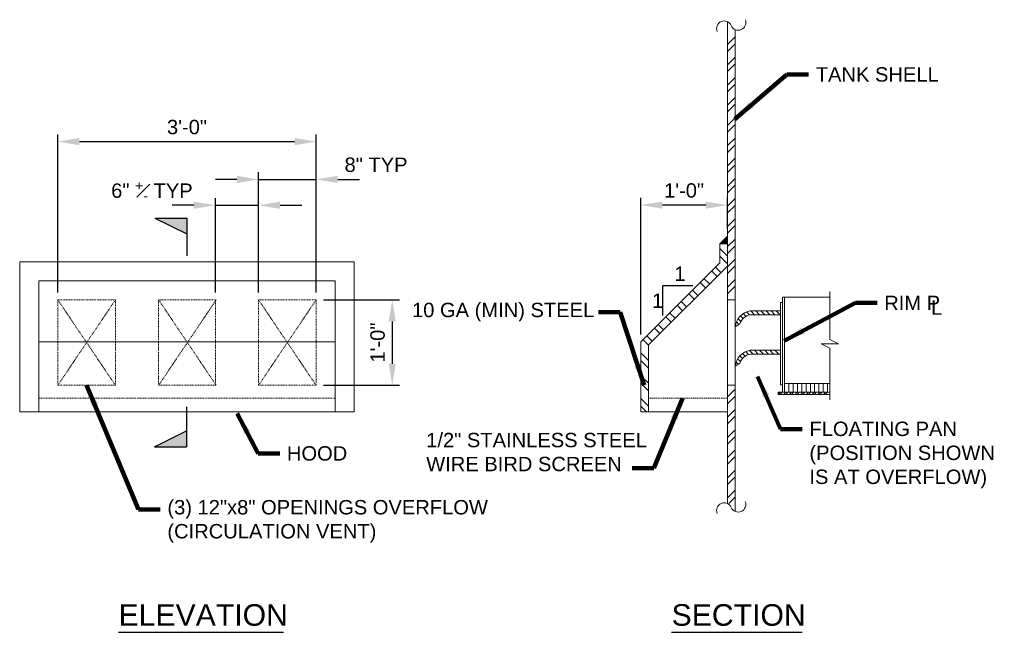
# Model space of a CAD drawing. Header units: inches. Extents: x -723 to 258, y 235 to 390.
# Tile 8 of 8: x 121 to 258, y 283 to 368. Entities that reach past the tile are written whole.
import ezdxf

# ---------------------------------------------------------------- set-up
doc = ezdxf.new("R2010")
doc.units = ezdxf.units.IN
doc.header["$MEASUREMENT"] = 0
doc.linetypes.add('HIDDEN', pattern=[0.19685, 0.15748, -0.03937])
doc.linetypes.add('HIDDEN2', pattern=[0.1875, 0.125, -0.0625])
doc.layers.get('DefPoints').update_dxf_attribs({"lineweight": 0})
for name, color, linetype, lineweight in [('G-ANNO-DIMS', 2, 'Continuous', 0), ('G-ANNO-MASK', 1, 'Continuous', 0), ('G-ANNO-NOTE', 4, 'Continuous', 30), ('G-ANNO-PATT', 250, 'Continuous', 0), ('G-ANNO-TEXT', 2, 'Continuous', 30), ('M-DETL-LGHT', 3, 'Continuous', 0), ('M-DETL-MEDM', 5, 'Continuous', 0), ('M-DETL-MLGT', 2, 'Continuous', 0), ('M-DETL-XLGT', 1, 'Continuous', 0)]:
    doc.layers.add(name, color=color, linetype=linetype, lineweight=lineweight)
doc.styles.add("AEC_AC_06ArchDims-CC_3-4_1'", font='arial.ttf', dxfattribs={"height": 2})
doc.styles.add("AEC_AC_45Text-LeftTop_3-4_1'", font='arial.ttf', dxfattribs={"height": 2})
doc.styles.add("AEC_AC_46Text-LeftTop_1-2_1'", font='arial.ttf', dxfattribs={"height": 3})
doc.dimstyles.new("AEC_AC_06_Arch-Dims_3-4_1'", dxfattribs={"dimtxt": 2, "dimasz": 3, "dimexe": 1, "dimexo": 1, "dimgap": 1, "dimtad": 1, "dimdec": 4, "dimzin": 15, "dimdsep": 46, "dimlunit": 4, "dimtxsty": "AEC_AC_06ArchDims-CC_3-4_1'", "dimcen": 0.09, "dimclrd": 256, "dimclre": 256, "dimazin": 2, "dimtfac": 0.7, "dimtdec": 4, "dimtix": 1, "dimtmove": 1, "dimatfit": 3, "dimfxl": 1, "dimfrac": 1, "dimtolj": 1, "dimtzin": 15, "dimlwd": 30, "dimlwe": 30, "dimarcsym": 0})
doc.dimstyles.new("AEC_AC_45_Notes_3-4_1'", dxfattribs={"dimtxt": 2, "dimasz": 3, "dimexe": 1, "dimexo": 1, "dimgap": 1, "dimtad": 1, "dimjust": 1, "dimdec": 3, "dimzin": 15, "dimdsep": 46, "dimlunit": 5, "dimtxsty": "AEC_AC_45Text-LeftTop_3-4_1'", "dimblk": 'NONE', "dimcen": 0.09, "dimclrd": 256, "dimclre": 256, "dimazin": 2, "dimtfac": 0.7, "dimtdec": 3, "dimtmove": 1, "dimatfit": 1, "dimfxl": 1, "dimfrac": 1, "dimtolj": 1, "dimtzin": 15, "dimlwd": 30, "dimlwe": 30, "dimarcsym": 0})
pattern_1 = [(135, (-1199.38414, -3578.11586), (-0.35355339, -0.35355339), [])]

# ---------------------------------------------------------------- blocks, each defined once
blk = doc.blocks.new('_None')
blk = doc.blocks.new('*D26')
at = {"layer": 'DefPoints', "color": 0, "transparency": 16777216}
for p in [(207.35, 341.93), (219.38, 337.61), (207.35, 322.93)]:
    blk.add_point(p, dxfattribs=at)
at = {"layer": 'G-ANNO-DIMS', "lineweight": 30, "transparency": 16777216}
for p, q in [((207.35, 323.93), (207.35, 342.93)), ((216.38, 341.93), (210.35, 341.93)), ((219.38, 338.61), (219.38, 342.93))]:
    blk.add_line(p, q, dxfattribs=at)
at = {"layer": 'G-ANNO-DIMS', "transparency": 16777216}
for points in [[(210.35, 342.43), (210.35, 341.43), (207.35, 341.93)], [(216.38, 342.43), (216.38, 341.43), (219.38, 341.93)]]:
    blk.add_solid(points, dxfattribs=at)
at = {"layer": 'G-ANNO-DIMS', "color": 0, "lineweight": 30, "transparency": 16777216, "insert": (213.36, 343.95), "char_height": 2, "attachment_point": 5, "style": "AEC_AC_06ArchDims-CC_3-4_1'"}
blk.add_mtext('\\A1;1\'-0"', dxfattribs=at)
blk = doc.blocks.new('*D27')
at = {"layer": 'DefPoints', "color": 0, "transparency": 16777216}
for p in [(162.26, 350.75), (126.38, 328.76), (162.26, 328.76)]:
    blk.add_point(p, dxfattribs=at)
at = {"layer": 'G-ANNO-DIMS', "lineweight": 30, "transparency": 16777216}
for p, q in [((126.38, 329.76), (126.38, 351.75)), ((162.26, 329.76), (162.26, 351.75)), ((129.38, 350.75), (159.26, 350.75))]:
    blk.add_line(p, q, dxfattribs=at)
at = {"layer": 'G-ANNO-DIMS', "transparency": 16777216}
for points in [[(129.38, 351.25), (129.38, 350.25), (126.38, 350.75)], [(159.26, 351.25), (159.26, 350.25), (162.26, 350.75)]]:
    blk.add_solid(points, dxfattribs=at)
at = {"layer": 'G-ANNO-DIMS', "color": 0, "lineweight": 30, "transparency": 16777216, "insert": (144.32, 352.77), "char_height": 2, "attachment_point": 5, "style": "AEC_AC_06ArchDims-CC_3-4_1'"}
blk.add_mtext('\\A1;3\'-0"', dxfattribs=at)
blk = doc.blocks.new('*D31')
at = {"layer": 'DefPoints', "color": 0, "transparency": 16777216}
for p in [(154.26, 341.91), (148.26, 328.76), (154.26, 328.76)]:
    blk.add_point(p, dxfattribs=at)
at = {"layer": 'G-ANNO-DIMS', "lineweight": 30, "transparency": 16777216}
for p, q in [((145.26, 341.91), (142.26, 341.91)), ((148.26, 329.76), (148.26, 342.91)), ((148.26, 341.91), (154.26, 341.91)), ((154.26, 329.76), (154.26, 342.91)), ((157.26, 341.91), (160.26, 341.91))]:
    blk.add_line(p, q, dxfattribs=at)
at = {"layer": 'G-ANNO-DIMS', "transparency": 16777216}
for points in [[(145.26, 342.41), (145.26, 341.41), (148.26, 341.91)], [(157.26, 342.41), (157.26, 341.41), (154.26, 341.91)]]:
    blk.add_solid(points, dxfattribs=at)
at = {"layer": 'G-ANNO-DIMS', "color": 0, "lineweight": 30, "transparency": 16777216, "insert": (139.45, 343.94), "char_height": 2, "attachment_point": 5, "style": "AEC_AC_06ArchDims-CC_3-4_1'"}
blk.add_mtext('\\A1;6" {\\H0.7x;\\A1;\\S+#-;} TYP', dxfattribs=at)
blk = doc.blocks.new('*D28')
at = {"layer": 'DefPoints', "color": 0, "transparency": 16777216}
for p in [(162.26, 345.5), (154.26, 328.76), (162.26, 328.76)]:
    blk.add_point(p, dxfattribs=at)
at = {"layer": 'G-ANNO-DIMS', "lineweight": 30, "transparency": 16777216}
for p, q in [((154.26, 329.76), (154.26, 346.5)), ((162.26, 329.76), (162.26, 346.5)), ((151.26, 345.5), (148.26, 345.5)), ((154.26, 345.5), (162.26, 345.5)), ((165.26, 345.5), (168.26, 345.5))]:
    blk.add_line(p, q, dxfattribs=at)
at = {"layer": 'G-ANNO-DIMS', "transparency": 16777216}
for points in [[(151.26, 346), (151.26, 345), (154.26, 345.5)], [(165.26, 346), (165.26, 345), (162.26, 345.5)]]:
    blk.add_solid(points, dxfattribs=at)
at = {"layer": 'G-ANNO-DIMS', "color": 0, "lineweight": 30, "transparency": 16777216, "insert": (170.58, 347.53), "char_height": 2, "attachment_point": 5, "style": "AEC_AC_06ArchDims-CC_3-4_1'"}
blk.add_mtext('\\A1;8" TYP', dxfattribs=at)
blk = doc.blocks.new('*D29')
at = {"layer": 'DefPoints', "color": 0, "transparency": 16777216}
for p in [(162.26, 328.76), (162.26, 316.88), (172.83, 316.88)]:
    blk.add_point(p, dxfattribs=at)
at = {"layer": 'G-ANNO-DIMS', "lineweight": 30, "transparency": 16777216}
for p, q in [((163.26, 328.76), (173.83, 328.76)), ((172.83, 325.76), (172.83, 319.88)), ((163.26, 316.88), (173.83, 316.88))]:
    blk.add_line(p, q, dxfattribs=at)
at = {"layer": 'G-ANNO-DIMS', "transparency": 16777216}
for points in [[(172.33, 325.76), (173.33, 325.76), (172.83, 328.76)], [(172.33, 319.88), (173.33, 319.88), (172.83, 316.88)]]:
    blk.add_solid(points, dxfattribs=at)
at = {"layer": 'G-ANNO-DIMS', "color": 0, "lineweight": 30, "transparency": 16777216, "insert": (170.8, 322.82), "char_height": 2, "attachment_point": 5, "rotation": 90, "style": "AEC_AC_06ArchDims-CC_3-4_1'"}
blk.add_mtext('\\A1;1\'-0"', dxfattribs=at)

msp = doc.modelspace()

# ---------------------------------------------------------------- hatches: boundary and pattern name
at = {"layer": 'G-ANNO-PATT'}
h = msp.add_hatch(dxfattribs=at)
h.set_pattern_fill('ANSI32', color=256, style=0, pattern_type=2)
h.set_pattern_definition([(135, (83.002, 196.4872), (-1.59099, -1.59099), []), (135, (83.002, 197.548), (-1.59099, -1.59099), [])])
h.paths.add_polyline_path([(219.37924, 333.46353), (219.37924, 336.55174), (218.32091, 336.55174), (218.32091, 333.90379), (207.34789, 322.93078), (207.34789, 313.17218), (208.40622, 313.17218), (208.40622, 322.49051)])
h = msp.add_hatch(dxfattribs=at)
h.set_pattern_fill('ANSI31', color=256, style=0, pattern_type=2)
h.set_pattern_definition(pattern_1)
h.paths.add_polyline_path([(226.73696, 327.21541), (222.52827, 327.21541, 0.333449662), (220.45995, 325.00894), (221.09252, 325.41765, -0.261979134), (222.57692, 326.68874), (226.73696, 326.68874)])
h = msp.add_hatch(dxfattribs=at)
h.set_pattern_fill('ANSI31', color=256, style=0, pattern_type=2)
h.set_pattern_definition(pattern_1)
h.paths.add_polyline_path([(226.73696, 321.74714), (222.52827, 321.74714, 0.333449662), (220.45995, 319.54067), (221.09252, 319.94937, -0.261979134), (222.57692, 321.22047), (226.73696, 321.22047)])
at = {"layer": 'M-DETL-LGHT'}
msp.add_hatch(color=256, dxfattribs=at).paths.add_polyline_path([(218.32091, 336.55174), (219.37924, 337.61008), (219.37924, 336.55174)])

# ---------------------------------------------------------------- linework, layer by layer
at = {"layer": 'G-ANNO-MASK'}
for p, q in [((233.61688, 329.92919), (233.61688, 323.24782)), ((234.80751, 322.65198), (233.61688, 323.24782)), ((233.61688, 322.05719), (232.42626, 322.65198)), ((232.42626, 322.65198), (234.80751, 322.65198)), ((233.61688, 322.05719), (233.61688, 314.84001))]:
    msp.add_line(p, q, dxfattribs=at)
at = {"layer": 'G-ANNO-MASK', "flags": 128}
for points in [[(221.86159, 367.7091, -0.999999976), (219.90979, 366.88576), (219.90979, 366.88572, 0.999999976), (217.95799, 366.06247)], [(221.86159, 300.72275, -0.999999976), (219.90979, 299.89942), (219.90979, 299.89937, 0.999999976), (217.95799, 299.07612)]]:
    msp.add_lwpolyline(points, format="xyb", dxfattribs=at)
at = {"layer": 'G-ANNO-NOTE'}
for p, q in [((139.86282, 340.1272), (144.2924, 337.92533)), ((139.86282, 340.1272), (144.2924, 340.1272)), ((144.2924, 340.1272), (144.2924, 334.86451)), ((210.43071, 326.57094), (210.43071, 330.71246)), ((214.57223, 330.71246), (210.43071, 330.71246)), ((144.25094, 313.89416), (144.25094, 308.34511)), ((139.82135, 308.34511), (144.25094, 310.54697)), ((139.82135, 308.34511), (144.25094, 308.34511))]:
    msp.add_line(p, q, dxfattribs=at)
msp.add_solid([(144.2924, 337.92533), (139.86282, 340.1272), (144.2924, 340.1272)], dxfattribs=at)
at = {"layer": 'G-ANNO-NOTE', "extrusion": (0, 0, -1)}
msp.add_solid([(-144.25094, 310.54697), (-139.82135, 308.34511), (-144.25094, 308.34511)], dxfattribs=at)
at = {"layer": 'G-ANNO-PATT'}
for p, q in [((219.37924, 364.24176), (220.43969, 365.30221)), ((219.37924, 363.30619), (220.43969, 364.36453)), ((219.37924, 361.43294), (220.43969, 362.49339)), ((219.37924, 360.49738), (220.43969, 361.55783)), ((219.37924, 358.62624), (220.43969, 359.68458)), ((219.37924, 357.68856), (220.43969, 358.74901)), ((219.37924, 355.81743), (220.43969, 356.87576)), ((219.37924, 354.87974), (220.43969, 355.94019)), ((219.37924, 353.00861), (220.43969, 354.06694)), ((219.37924, 352.07304), (220.43969, 353.13138)), ((219.37924, 350.19979), (220.43969, 351.25813)), ((219.37924, 349.26423), (220.43969, 350.32256)), ((219.37924, 347.39098), (220.43969, 348.44931)), ((219.37924, 346.45541), (220.43969, 347.51374)), ((219.37924, 344.58216), (220.43969, 345.64261)), ((219.37924, 343.64659), (220.43969, 344.70493)), ((219.37924, 341.77334), (220.43969, 342.83379)), ((219.37924, 340.83778), (220.43969, 341.89611)), ((219.37924, 338.96453), (220.43969, 340.02498)), ((219.37924, 338.02896), (220.43969, 339.08941)), ((219.37924, 336.15783), (220.43969, 337.21616)), ((219.37924, 335.22014), (220.43969, 336.28059)), ((219.37924, 333.34901), (220.43969, 334.40734)), ((219.37924, 332.41133), (220.43969, 333.47178)), ((219.37924, 330.54019), (220.43969, 331.59853)), ((219.37924, 329.60251), (220.43969, 330.66296)), ((219.37924, 315.26133), (220.43969, 316.31966)), ((219.37924, 314.32364), (220.43969, 315.38409)), ((219.37924, 312.45251), (220.43969, 313.51084)), ((219.37924, 311.51483), (220.43969, 312.57528)), ((219.37924, 309.64369), (220.43969, 310.70203)), ((219.37924, 308.70813), (220.43969, 309.76646)), ((219.37924, 306.83488), (220.43969, 307.89321)), ((219.37924, 305.89931), (220.43969, 306.95764)), ((219.37924, 304.02606), (220.43969, 305.08651)), ((219.37924, 303.09049), (220.43969, 304.14883)), ((219.37924, 301.21724), (220.43969, 302.27769)), ((219.56127, 300.46159), (220.43969, 301.34001))]:
    msp.add_line(p, q, dxfattribs=at)
at = {"layer": 'G-ANNO-TEXT', "linetype": 'Continuous'}
for p, q in [((134.81849, 282.53582), (157.73601, 282.53582)), ((211.63197, 282.53582), (229.7792, 282.53582))]:
    msp.add_line(p, q, dxfattribs=at)
at = {"layer": 'M-DETL-LGHT'}
for p, q in [((219.37924, 367.43035), (219.37924, 328.75584)), ((220.43969, 366.33873), (220.43969, 328.75584)), ((218.32091, 336.55174), (219.37924, 337.61008)), ((219.37924, 328.75584), (220.43969, 328.75584)), ((220.40371, 328.75584), (220.43969, 328.78971)), ((220.43969, 299.35039), (220.43969, 328.75584)), ((219.37924, 316.88058), (220.43969, 316.88058)), ((219.37924, 316.88058), (219.37924, 300.45069))]:
    msp.add_line(p, q, dxfattribs=at)
at = {"layer": 'M-DETL-LGHT', "color": 3, "linetype": 'HIDDEN2'}
for p, q in [((126.37944, 316.88058), (126.37944, 328.75584)), ((126.37944, 328.75584), (134.37944, 328.75584)), ((134.37944, 316.88058), (134.37944, 328.75584)), ((140.37944, 316.88058), (140.37944, 328.75584)), ((140.37944, 328.75584), (148.25961, 328.75584)), ((148.25961, 328.75584), (148.25961, 316.88058)), ((154.25961, 328.75584), (154.25961, 316.88058)), ((162.25961, 328.75584), (162.25961, 316.88058)), ((134.37944, 316.88058), (126.37944, 316.88058)), ((148.25961, 316.88058), (140.37944, 316.88058)), ((162.25961, 316.88058), (154.25961, 316.88058))]:
    msp.add_line(p, q, dxfattribs=at)
at = {"layer": 'M-DETL-LGHT', "flags": 128}
msp.add_lwpolyline([(219.37924, 328.75584), (219.37924, 316.88058)], dxfattribs=at)
at = {"layer": 'M-DETL-LGHT', "linetype": 'HIDDEN2'}
msp.add_lwpolyline([(164.90756, 315.08135), (123.73149, 315.08135)], dxfattribs=at)
at = {"layer": 'M-DETL-LGHT', "linetype": 'HIDDEN'}
msp.add_lwpolyline([(219.37924, 315.08135), (208.40622, 315.08135)], dxfattribs=at)
at = {"layer": 'M-DETL-MEDM'}
for p, q in [((218.32091, 336.55174), (218.32091, 333.90379)), ((218.32091, 336.55174), (219.37924, 336.55174)), ((121.08354, 313.17429), (121.08354, 334.05174)), ((121.08354, 334.05174), (167.55551, 334.05174)), ((167.55551, 334.05174), (167.55551, 313.17429)), ((218.32091, 333.90379), (207.34789, 322.93078)), ((219.37924, 333.46353), (208.40622, 322.49051)), ((123.73149, 313.17429), (123.73149, 331.40379)), ((123.73149, 331.40379), (164.90756, 331.40379)), ((164.90756, 331.40379), (164.90756, 313.17429)), ((123.73149, 322.93078), (164.90756, 322.93078)), ((207.34789, 322.93078), (207.34789, 313.17218)), ((208.40622, 313.17218), (208.40622, 322.49051)), ((208.40622, 316.88058), (208.40622, 313.17218)), ((167.55551, 313.17429), (121.08354, 313.17429)), ((164.90756, 313.17429), (123.73149, 313.17429)), ((208.40622, 313.17218), (207.34789, 313.17218)), ((208.40622, 313.17218), (209.46667, 313.17218)), ((209.46667, 313.17218), (219.37924, 313.17218))]:
    msp.add_line(p, q, dxfattribs=at)
at = {"layer": 'M-DETL-MLGT', "linetype": 'HIDDEN2'}
for p, q in [((134.37944, 328.75584), (126.37944, 316.88058)), ((126.37944, 328.75584), (134.37944, 316.88058)), ((148.37944, 328.75584), (140.37944, 316.88058)), ((140.37944, 328.75584), (148.37944, 316.88058)), ((162.25961, 328.75584), (154.25961, 316.88058)), ((154.25961, 328.75584), (162.25961, 316.88058))]:
    msp.add_line(p, q, dxfattribs=at)
at = {"layer": 'M-DETL-XLGT', "color": 3, "linetype": 'HIDDEN2'}
msp.add_line((154.25961, 328.75584), (162.25961, 328.75584), dxfattribs=at)
at = {"layer": 'M-DETL-XLGT'}
for p, q in [((226.73696, 328.40569), (226.73696, 322.60411)), ((227.03424, 328.40569), (226.73696, 328.40569)), ((227.03424, 329.10952), (227.3321, 329.10952)), ((233.61688, 329.10952), (227.03424, 329.10952)), ((227.03424, 329.10952), (227.03424, 315.91012)), ((227.3321, 329.10952), (227.3321, 315.91012)), ((226.73696, 327.21541), (222.5297, 327.21541)), ((226.73696, 326.68874), (222.57692, 326.68874)), ((220.45995, 325.00894), (221.09252, 325.41765)), ((226.73696, 321.74714), (222.5297, 321.74714)), ((226.73696, 322.60411), (226.73696, 316.95176)), ((227.03424, 316.95176), (227.03424, 322.60411)), ((226.73696, 321.22047), (222.57692, 321.22047)), ((220.45995, 319.54067), (221.09252, 319.94937)), ((226.43969, 315.63127), (226.71853, 315.91012)), ((226.43969, 315.91012), (226.43969, 315.61284)), ((226.43969, 315.91012), (233.61688, 315.91012)), ((226.68405, 315.61284), (226.98192, 315.91012)), ((226.73696, 316.95176), (227.03424, 316.95176)), ((226.97121, 316.95176), (227.03424, 317.01478)), ((227.21022, 315.61284), (227.50749, 315.91012)), ((227.3321, 317.11375), (233.61688, 317.11375)), ((227.47301, 315.61284), (227.77028, 315.91012)), ((227.92724, 317.11375), (227.92724, 315.91012)), ((227.99918, 315.61284), (228.29646, 315.91012)), ((228.26197, 315.61284), (228.55925, 315.91012)), ((228.52179, 317.11375), (228.52179, 315.91012)), ((228.78815, 315.61284), (229.08542, 315.91012)), ((229.05094, 315.61284), (229.34821, 315.91012)), ((229.11693, 317.11375), (229.11693, 315.91012)), ((229.57651, 315.61284), (229.87438, 315.91012)), ((229.71207, 317.11375), (229.71207, 315.91012)), ((229.8399, 315.61284), (230.13717, 315.91012)), ((230.30721, 317.11375), (230.30721, 315.91012)), ((230.36548, 315.61284), (230.66334, 315.91012)), ((230.62886, 315.61284), (230.92613, 315.91012)), ((230.90235, 317.11375), (230.90235, 315.91012)), ((231.15444, 315.61284), (231.45231, 315.91012)), ((231.41723, 315.61284), (231.7151, 315.91012)), ((231.4969, 317.11375), (231.4969, 315.91012)), ((231.9434, 315.61284), (232.24068, 315.91012)), ((232.09204, 317.11375), (232.09204, 315.91012)), ((232.20619, 315.61284), (232.50406, 315.91012)), ((232.68718, 317.11375), (232.68718, 315.91012)), ((232.73237, 315.61284), (233.02964, 315.91012)), ((232.99515, 315.61284), (233.29302, 315.91012)), ((233.28232, 317.11375), (233.28232, 315.91012)), ((233.28232, 315.93193), (233.28232, 315.91012)), ((226.43969, 315.61284), (233.61688, 315.61284))]:
    msp.add_line(p, q, dxfattribs=at)
for centre, radius, start, end in [((222.96445, 324.7339), 2.51955, 99.9402083, 173.7328277), ((222.96445, 324.7339), 1.99289, 101.2129239, 159.9344468), ((222.96445, 319.26562), 2.51955, 99.9402083, 173.7328277), ((222.96445, 319.26562), 1.99289, 101.2129239, 159.9344468)]:
    msp.add_arc(centre, radius, start, end, dxfattribs=at)

# ---------------------------------------------------------------- texts
at = {"layer": 'G-ANNO-NOTE', "char_height": 2, "style": "AEC_AC_45Text-LeftTop_3-4_1'"}
for s, insert, attachment_point in [('TANK SHELL', (231.65418, 360.08603), 4), ('1', (212.0088, 333.40066), 1), ('1', (208.90785, 329.64056), 1), ('RIM P', (241.16281, 328.32619), 4), ('L', (247.67213, 328.68474), 1), ('HOOD', (158.1989, 307.39961), 4)]:
    msp.add_mtext(s, dxfattribs=dict(at, insert=insert, attachment_point=attachment_point))
at = {"layer": 'G-ANNO-NOTE', "lineweight": 13, "insert": (175.57933, 325.74919), "char_height": 2, "width": 25.2460401, "attachment_point": 7, "style": "AEC_AC_45Text-LeftTop_3-4_1'"}
msp.add_mtext('10 GA (MIN) STEEL ', dxfattribs=at)
at = {"layer": 'G-ANNO-NOTE', "char_height": 2, "attachment_point": 1, "style": "AEC_AC_45Text-LeftTop_3-4_1'"}
for s, insert, width in [('FLOATING PAN (POSITION SHOWN IS AT OVERFLOW)', (230.77383, 311.82556), 28.2428469), ('\\A1;{\\H1x;1/2\\A0;\\H1x;" STAINLESS STEEL WIRE BIRD SCREEN}', (177.54863, 310.26708), 30.5831732), ('(3) 12"x8" OPENINGS OVERFLOW (CIRCULATION VENT)', (141.59962, 300.92735), 45.1686672)]:
    msp.add_mtext(s, dxfattribs=dict(at, insert=insert, width=width))
at = {"layer": 'G-ANNO-TEXT', "linetype": 'Continuous', "char_height": 3, "attachment_point": 1, "style": "AEC_AC_46Text-LeftTop_1-2_1'"}
for s, insert in [('ELEVATION', (134.81584, 286.44784)), ('SECTION', (211.62931, 286.44784))]:
    msp.add_mtext(s, dxfattribs=dict(at, insert=insert))

# ---------------------------------------------------------------- dimensions: what is measured, and where the dimension line sits
at = {"layer": 'G-ANNO-DIMS', "lineweight": 30}
dim = msp.add_linear_dim(base=(162.25961, 350.74526), p1=(126.37944, 328.75584), p2=(162.25961, 328.75584), text='3\'-0"', dimstyle="AEC_AC_06_Arch-Dims_3-4_1'", dxfattribs=at)
dim.commit()
dim.dimension.update_dxf_attribs({"geometry": '*D27', "text_midpoint": (144.31953, 352.76709)})
for base, p1, p2, text, picture, middle in [((162.25961, 345.50408), (154.25961, 328.75584), (162.25961, 328.75584), '<> TYP', '*D28', (170.57745, 345.50408)), ((154.25961, 341.91421), (148.25961, 328.75584), (154.25961, 328.75584), '<> {\\H0.7x;\\A1;\\S+#-;} TYP', '*D31', (139.45443, 341.91421))]:
    dim = msp.add_linear_dim(base=base, p1=p1, p2=p2, text=text, dimstyle="AEC_AC_06_Arch-Dims_3-4_1'", dxfattribs=at)
    dim.commit()
    dim.dimension.update_dxf_attribs({"geometry": picture, "text_midpoint": middle, "dimtype": 160})
for base, p1, p2, angle, picture, middle in [((207.34789, 341.93148), (219.37924, 337.61008), (207.34789, 322.93078), 180, '*D26', (213.36356, 343.95263)), ((172.82529, 316.88058), (162.25961, 328.75584), (162.25961, 316.88058), 270, '*D29', (170.80414, 322.81821))]:
    dim = msp.add_linear_dim(base=base, p1=p1, p2=p2, angle=angle, text='1\'-0"', dimstyle="AEC_AC_06_Arch-Dims_3-4_1'", dxfattribs=at)
    dim.commit()
    dim.dimension.update_dxf_attribs({"geometry": picture, "text_midpoint": middle})

# ---------------------------------------------------------------- leaders
at = {"layer": 'G-ANNO-NOTE', "lineweight": 30, "annotation_type": 0, "has_hookline": 1}
for points, hookline_direction, text_width in [([(220.39697, 353.88731), (227.65418, 360.08603), (230.65418, 360.08603)], 0, 16.91542), ([(227.24471, 323.07089), (237.16281, 328.32619), (240.16281, 328.32619)], 0, 7.42019), ([(207.82696, 316.88186), (204.48482, 327.06092), (201.48482, 327.06092)], 1, 24.90314), ([(223.57621, 318.09615), (226.77383, 310.79126), (229.77383, 310.79126)], 0, 25.36835), ([(130.37944, 316.88058), (137.59962, 299.61561), (140.59962, 299.61561)], 0, 44.32333), ([(213.14661, 315.04455), (209.1459, 305.379), (206.1459, 305.379)], 1, 30.24829), ([(151.30238, 312.97209), (154.1989, 307.39961), (157.1989, 307.39961)], 0, 8.00955)]:
    msp.add_leader(points, dimstyle="AEC_AC_45_Notes_3-4_1'", override={"dimtad": 0, "dimclrd": 0, "dimlwd": 65534}, dxfattribs=dict(at, hookline_direction=hookline_direction, text_width=text_width))

doc.saveas('drawing.dxf')
